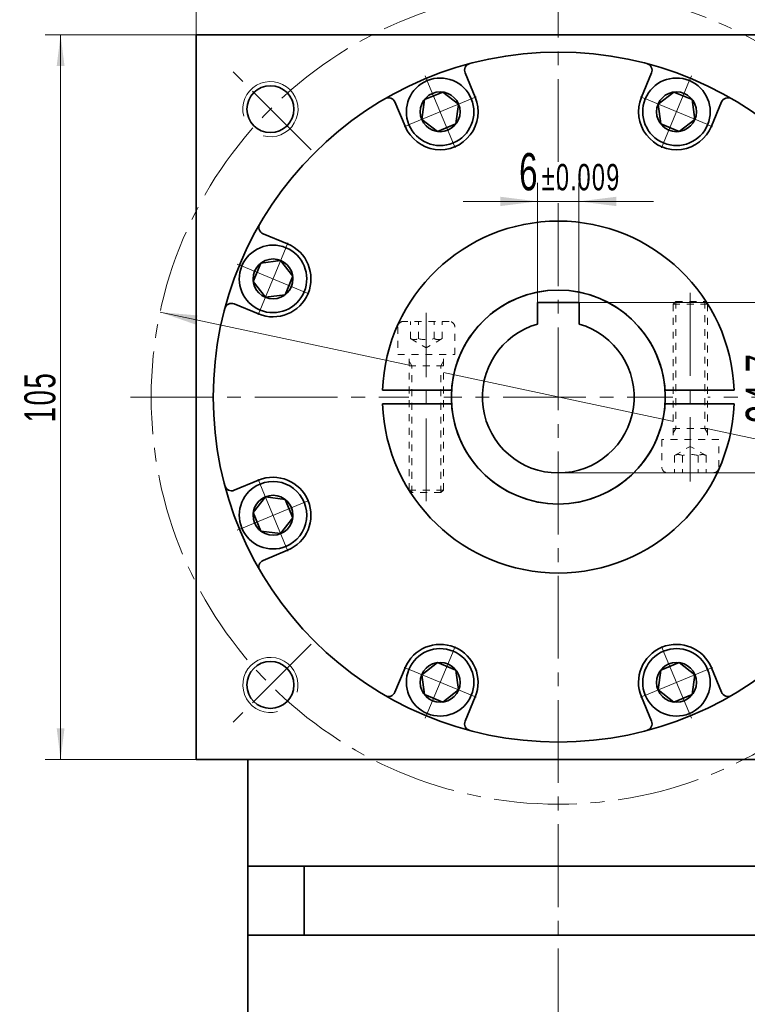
# Model space of a CAD drawing. Header units: millimetres. Extents: x 3821 to 4581, y -174 to 374.
# Tile 5 of 7: x 4209 to 4314, y 145 to 288. Entities that reach past the tile are written whole.
import ezdxf

# ---------------------------------------------------------------- set-up
doc = ezdxf.new("R2010")
doc.units = ezdxf.units.MM
doc.set_wipeout_variables(frame=1)
doc.linetypes.add('点画线', pattern=[18, 12, -2, 2, -2])
doc.linetypes.add('虚线', pattern=[2, 1, -1])
doc.layers.get('0').update_dxf_attribs({"lineweight": 35})
for name, color, linetype, lineweight in [('EB0', 7, 'Continuous', 35), ('中心线层', 1, '点画线', 18), ('尺寸线层', 3, 'Continuous', 18), ('粗实线层', 7, 'Continuous', 35), ('虚线层', 6, '虚线', 18)]:
    doc.layers.add(name, color=color, linetype=linetype, lineweight=lineweight)
doc.styles.add('标准', font='txt', dxfattribs={"width": 0.667})
doc.dimstyles.new('a4-1-1', dxfattribs={"dimtxt": 3, "dimasz": 3, "dimexe": 1.5, "dimexo": 0, "dimgap": 0.5, "dimtad": 1, "dimdec": 3, "dimdsep": 46, "dimtxsty": '标准', "dimblk": '_CAXARROW', "dimcen": 0, "dimdle": 6, "dimazin": 2, "dimtfac": 0.707107, "dimtdec": 3, "dimtix": 1, "dimtmove": 2, "dimatfit": 3, "dimfxl": 0, "dimfrac": 2, "dimtolj": 1, "dimarcsym": 0})
doc.dimstyles.new('a4-1-1.5', dxfattribs={"dimtxt": 4.5, "dimasz": 4.5, "dimexe": 2.25, "dimexo": 0, "dimgap": 0.75, "dimtad": 1, "dimdec": 3, "dimdsep": 46, "dimtxsty": '标准', "dimblk": '_CAXARROW', "dimcen": 0, "dimdle": 9, "dimazin": 2, "dimtfac": 0.707107, "dimtdec": 3, "dimtix": 1, "dimtmove": 2, "dimatfit": 3, "dimfxl": 0, "dimfrac": 2, "dimtolj": 1, "dimarcsym": 0})

# ---------------------------------------------------------------- blocks, each defined once
blk = doc.blocks.new('*X25')
at = {"layer": '尺寸线层', "linetype": 'Continuous'}
for points in [[(4234.45, 303.31), (4239.85, 303.98), (4239.85, 302.63)], [(4339.45, 303.31), (4334.05, 303.98), (4334.05, 302.63)]]:
    blk.add_hatch(color=0, dxfattribs=at).paths.add_polyline_path(points, flags=0)
at = {"layer": '尺寸线层', "color": 0, "linetype": 'Continuous'}
for p, q in [((4234.45, 285.41), (4234.45, 306.01)), ((4339.45, 285.41), (4339.45, 306.01)), ((4234.45, 303.31), (4339.45, 303.31))]:
    blk.add_line(p, q, dxfattribs=at)
at = {"layer": '尺寸线层', "color": 0, "insert": (4286.95, 306.88), "char_height": 5.4, "width": 14.0022, "attachment_point": 5, "line_spacing_factor": 1.15057, "style": '标准'}
blk.add_mtext('\\T1.1;105', dxfattribs=at)
blk = doc.blocks.new('_CAXARROW')
blk.add_hatch(color=0).paths.add_polyline_path([(0, 0), (-1, 0.125), (-1, -0.125)], flags=0)
blk = doc.blocks.new('*X26')
at = {"layer": '尺寸线层', "linetype": 'Continuous'}
for points in [[(4214.82, 285.41), (4215.39, 280.91), (4214.26, 280.91)], [(4214.82, 180.41), (4215.39, 184.91), (4214.26, 184.91)]]:
    blk.add_hatch(color=0, dxfattribs=at).paths.add_polyline_path(points, flags=0)
at = {"layer": '尺寸线层', "color": 0, "linetype": 'Continuous'}
for p, q in [((4234.45, 285.41), (4212.57, 285.41)), ((4214.82, 285.41), (4214.82, 180.41)), ((4234.45, 180.41), (4212.57, 180.41))]:
    blk.add_line(p, q, dxfattribs=at)
at = {"layer": '尺寸线层', "color": 0, "insert": (4211.85, 232.91), "char_height": 4.5, "width": 11.6685, "attachment_point": 5, "rotation": 90, "line_spacing_factor": 1.15057, "style": '标准'}
blk.add_mtext('\\T1.1;105', dxfattribs=at)
blk = doc.blocks.new('*X27')
at = {"layer": '中心线层', "linetype": '点画线', "lineweight": 18}
for p, q in [((0, -5.64), (0, 5.64)), ((-5.64, 0), (5.64, 0))]:
    blk.add_line(p, q, dxfattribs=at)
at = {"layer": '粗实线层'}
for p, q in [((-2.89, 0), (-1.44, 2.5)), ((-1.44, 2.5), (1.44, 2.5)), ((2.89, 0), (1.44, 2.5)), ((2.89, 0), (1.44, 2.5)), ((-2.89, 0), (-1.44, -2.5)), ((2.89, 0), (1.44, -2.5)), ((-1.44, -2.5), (1.44, -2.5))]:
    blk.add_line(p, q, dxfattribs=at)
blk.add_circle((0, 0), 2.89, dxfattribs=at)
for start, end in [(0, 180), (180, 360)]:
    blk.add_arc((0, 0), 4.89, start, end, dxfattribs=at)
blk = doc.blocks.new('*X32')
at = {"layer": '尺寸线层', "linetype": 'Continuous'}
for points in [[(4229.25, 245.21), (4234.39, 243.42), (4234.67, 244.74)], [(4344.65, 220.61), (4339.23, 221.08), (4339.51, 222.4)]]:
    blk.add_hatch(color=0, dxfattribs=at).paths.add_polyline_path(points, flags=0)
at = {"layer": '尺寸线层', "color": 0, "linetype": 'Continuous'}
blk.add_line((4363.01, 216.7), (4229.25, 245.21), dxfattribs=at)
at = {"layer": '尺寸线层', "color": 0, "insert": (4358.13, 221.64), "char_height": 5.4, "width": 23.2228, "attachment_point": 5, "rotation": 347.9695, "line_spacing_factor": 1.15057, "style": '标准'}
blk.add_mtext('\\T1.1;%%C118', dxfattribs=at)
blk = doc.blocks.new('*X34')
at = {"layer": '中心线层'}
blk.add_line((21.25, 0), (-6.07, 0), dxfattribs=at)
at = {"layer": '虚线层'}
for p, q in [((-4.82, 3.31), (-4.82, -3.31)), ((0, 4.14), (-3.99, 4.14)), ((0, -4.14), (0, 4.14)), ((-2.32, 2.31), (-4.82, 2.31)), ((-2.32, 2.31), (-0.99, 0)), ((19.62, 2.5), (0, 2.5)), ((1.6, 2.12), (0.95, 2.5)), ((1.6, -2.5), (1.6, 2.5)), ((20, 2.12), (1.6, 2.12)), ((19.62, 2.5), (19.62, -2.5)), ((20, 2.12), (19.62, 2.5)), ((20, 2.12), (20, -2.12)), ((-2.32, 1.15), (-4.82, 1.15)), ((-2.32, -2.31), (-0.99, 0)), ((-2.32, -1.15), (-4.82, -1.15)), ((-2.32, -2.31), (-4.82, -2.31)), ((19.62, -2.5), (0, -2.5)), ((1.6, -2.12), (0.95, -2.5)), ((20, -2.12), (1.6, -2.12)), ((20, -2.12), (19.62, -2.5)), ((-3.99, -4.14), (0, -4.14))]:
    blk.add_line(p, q, dxfattribs=at)
for centre, radius, start, end in [((-3.99, 3.31), 0.828, 90, 180), ((-3.47, 1.73), 1.29, 333.4349, 26.5651), ((-6.71, 0), 4.54, 345.2529, 14.7471), ((-3.47, -1.73), 1.29, 333.4349, 26.5651), ((-3.99, -3.31), 0.828, 180, 270)]:
    blk.add_arc(centre, radius, start, end, dxfattribs=at)
blk = doc.blocks.new('45ghkkl_2')
for points in [[(19.13, 13.85), (18.47, 13.85), (18.47, 13.85), (17, 13.85), (17, 13.85), (16.63, 13.47), (16.63, 13.47), (16.63, -4.55), (16.63, -4.55), (16.63, -5.2), (16.63, -5.2), (16.63, -6.15), (16.63, -6.15), (14.99, -6.15), (14.99, -6.15), (14.99, -10.15), (14.99, -10.15), (14.99, -10.19), (14.99, -10.23), (15, -10.28), (15, -10.32), (15.01, -10.36), (15.03, -10.4), (15.04, -10.44), (15.06, -10.48), (15.08, -10.52), (15.1, -10.56), (15.12, -10.6), (15.14, -10.63), (15.17, -10.67), (15.2, -10.7), (15.23, -10.73), (15.26, -10.76), (15.29, -10.79), (15.33, -10.82), (15.36, -10.84), (15.4, -10.86), (15.44, -10.88), (15.48, -10.9), (15.52, -10.92), (15.56, -10.93), (15.6, -10.95), (15.64, -10.96), (15.68, -10.96), (15.73, -10.97), (15.77, -10.97), (15.81, -10.97), (15.81, -10.97), (16.82, -10.97), (16.82, -10.97), (17.97, -10.97), (17.97, -10.97), (18.47, -10.97), (18.47, -10.97), (19.13, -10.97), (19.13, -10.97), (20.28, -10.97), (20.28, -10.97), (21.44, -10.97), (21.44, -10.97), (22.44, -10.97), (22.44, -10.97), (22.48, -10.97), (22.52, -10.97), (22.57, -10.96), (22.61, -10.96), (22.65, -10.95), (22.69, -10.93), (22.74, -10.92), (22.78, -10.9), (22.81, -10.88), (22.85, -10.86), (22.89, -10.84), (22.93, -10.82), (22.96, -10.79), (22.99, -10.76), (23.02, -10.73), (23.05, -10.7), (23.08, -10.67), (23.11, -10.63), (23.13, -10.6), (23.16, -10.56), (23.18, -10.52), (23.19, -10.48), (23.21, -10.44), (23.23, -10.4), (23.24, -10.36), (23.25, -10.32), (23.26, -10.28), (23.26, -10.23), (23.27, -10.19), (23.27, -10.15), (23.27, -10.15), (23.27, -6.15), (23.27, -6.15), (21.63, -6.15), (21.63, -6.15), (21.63, -5.2), (21.63, -5.2), (21.63, -4.55), (21.63, -4.55), (21.63, 13.47), (21.63, 13.47), (21.25, 13.85), (21.25, 13.85)], [(-19.13, -13.85), (-18.47, -13.85), (-18.47, -13.85), (-17, -13.85), (-17, -13.85), (-16.63, -13.47), (-16.63, -13.47), (-16.63, 4.55), (-16.63, 4.55), (-16.63, 5.2), (-16.63, 5.2), (-16.63, 6.15), (-16.63, 6.15), (-14.99, 6.15), (-14.99, 6.15), (-14.99, 10.15), (-14.99, 10.15), (-14.99, 10.19), (-14.99, 10.23), (-15, 10.28), (-15, 10.32), (-15.01, 10.36), (-15.03, 10.4), (-15.04, 10.44), (-15.06, 10.48), (-15.08, 10.52), (-15.1, 10.56), (-15.12, 10.6), (-15.14, 10.63), (-15.17, 10.67), (-15.2, 10.7), (-15.23, 10.73), (-15.26, 10.76), (-15.29, 10.79), (-15.33, 10.82), (-15.36, 10.84), (-15.4, 10.86), (-15.44, 10.88), (-15.48, 10.9), (-15.52, 10.92), (-15.56, 10.93), (-15.6, 10.95), (-15.64, 10.96), (-15.68, 10.96), (-15.73, 10.97), (-15.77, 10.97), (-15.81, 10.97), (-15.81, 10.97), (-16.82, 10.97), (-16.82, 10.97), (-17.97, 10.97), (-17.97, 10.97), (-18.47, 10.97), (-18.47, 10.97), (-19.13, 10.97), (-19.13, 10.97), (-20.28, 10.97), (-20.28, 10.97), (-21.44, 10.97), (-21.44, 10.97), (-22.44, 10.97), (-22.44, 10.97), (-22.48, 10.97), (-22.52, 10.97), (-22.57, 10.96), (-22.61, 10.96), (-22.65, 10.95), (-22.69, 10.93), (-22.74, 10.92), (-22.78, 10.9), (-22.81, 10.88), (-22.85, 10.86), (-22.89, 10.84), (-22.93, 10.82), (-22.96, 10.79), (-22.99, 10.76), (-23.02, 10.73), (-23.05, 10.7), (-23.08, 10.67), (-23.11, 10.63), (-23.13, 10.6), (-23.16, 10.56), (-23.18, 10.52), (-23.19, 10.48), (-23.21, 10.44), (-23.23, 10.4), (-23.24, 10.36), (-23.25, 10.32), (-23.26, 10.28), (-23.26, 10.23), (-23.27, 10.19), (-23.27, 10.15), (-23.27, 10.15), (-23.27, 6.15), (-23.27, 6.15), (-21.63, 6.15), (-21.63, 6.15), (-21.63, 5.2), (-21.63, 5.2), (-21.63, 4.55), (-21.63, 4.55), (-21.63, -13.47), (-21.63, -13.47), (-21.25, -13.85), (-21.25, -13.85)]]:
    blk.add_wipeout(points).dxf.layer = '粗实线层'
at = {"layer": '粗实线层'}
for p, q in [((-25.48, 1), (-15.47, 1)), ((15.47, 1), (25.48, 1)), ((-25.48, -1), (-15.47, -1)), ((15.47, -1), (25.48, -1))]:
    blk.add_line(p, q, dxfattribs=at)
for radius, start, end in [(25.5, 2.2475, 177.7525), (15.5, 3.6991, 176.3009), (25.5, 182.2475, 357.7525), (15.5, 183.6991, 356.3009)]:
    blk.add_arc((0, 0), radius, start, end, dxfattribs=at)
for p, rotation in [((19.13, -6.15), 90), ((-19.13, 6.15), 270)]:
    blk.add_blockref('*X34', p, dxfattribs=dict(at, rotation=rotation))
blk = doc.blocks.new('*X35')
at = {"layer": '尺寸线层', "linetype": 'Continuous'}
for points in [[(4320.39, 246.61), (4321.06, 241.21), (4319.71, 241.21)], [(4320.39, 221.91), (4321.06, 227.31), (4319.71, 227.31)]]:
    blk.add_hatch(color=0, dxfattribs=at).paths.add_polyline_path(points, flags=0)
at = {"layer": '尺寸线层', "color": 0, "linetype": 'Continuous'}
for p, q in [((4289.95, 246.61), (4323.09, 246.61)), ((4320.39, 246.61), (4320.39, 221.91)), ((4286.95, 221.91), (4323.09, 221.91))]:
    blk.add_line(p, q, dxfattribs=at)
at = {"layer": '尺寸线层', "color": 0, "insert": (4316.82, 234.26), "char_height": 5.4, "width": 19.7573, "attachment_point": 5, "rotation": 90, "line_spacing_factor": 1.15057, "style": '标准'}
blk.add_mtext('\\T1.1;24.7', dxfattribs=at)
blk = doc.blocks.new('*X37')
at = {"layer": '尺寸线层', "color": 0, "char_height": 5.4, "attachment_point": 1, "line_spacing_factor": 1.15057, "style": '标准'}
for s, insert, width in [('\\T1.1;6', (4281.27, 268.27), 63.0097), ('\\T1.1;{\\H0.707107x;%%P0.009}', (4284.55, 266.69), 52.8645)]:
    blk.add_mtext(s, dxfattribs=dict(at, insert=insert, width=width))
blk = doc.blocks.new('*X36')
at = {"layer": '尺寸线层', "linetype": 'Continuous'}
for points in [[(4283.95, 261.26), (4278.55, 260.59), (4278.55, 261.94)], [(4289.95, 261.26), (4295.35, 260.59), (4295.35, 261.94)]]:
    blk.add_hatch(color=0, dxfattribs=at).paths.add_polyline_path(points, flags=0)
at = {"layer": '尺寸线层', "color": 0, "linetype": 'Continuous'}
for p, q in [((4283.95, 246.61), (4283.95, 263.96)), ((4289.95, 246.61), (4289.95, 263.96)), ((4300.75, 261.26), (4273.15, 261.26))]:
    blk.add_line(p, q, dxfattribs=at)
at = {"layer": '尺寸线层', "color": 0}
blk.add_blockref('*X37', (0, 0), dxfattribs=at)

msp = doc.modelspace()

# ---------------------------------------------------------------- linework, layer by layer
at = {"color": 7, "linetype": 'Continuous', "lineweight": 0}
for centre, start, end in [((4245.2315, 274.6294), 255, 195), ((4245.2315, 274.6294), 255, 195), ((4245.2315, 191.1908), 345, 285), ((4245.2315, 191.1908), 345, 285)]:
    msp.add_arc(centre, 4, start, end, dxfattribs=at)
at = {"layer": 'EB0'}
for p, q in [((4241.9508, 164.9101), (4241.9508, 120.4101)), ((4331.9508, 164.9101), (4241.9508, 164.9101)), ((4331.9508, 154.9101), (4241.9508, 154.9101))]:
    msp.add_line(p, q, dxfattribs=at)
at = {"layer": '中心线层'}
for p, q in [((4286.9508, 33.0031), (4286.9508, 293.6722)), ((4251.128, 268.7329), (4239.2323, 280.6286)), ((4224.9508, 232.9101), (4348.9508, 232.9101)), ((4251.128, 197.0873), (4239.2323, 185.1916))]:
    msp.add_line(p, q, dxfattribs=at)
at = {"layer": '粗实线层'}
for p, q in [((4234.4508, 285.4101), (4234.4508, 180.4101)), ((4234.4508, 285.4101), (4339.4508, 285.4101)), ((4298.9945, 276.3585), (4300.4552, 279.8849)), ((4264.7444, 272.149), (4263.2837, 275.6754)), ((4243.5024, 244.9539), (4239.976, 246.4145)), ((4247.7119, 210.7037), (4244.1855, 209.243)), ((4309.1572, 193.6713), (4310.6179, 190.1448)), ((4274.907, 189.4617), (4273.4463, 185.9353)), ((4339.4508, 180.4101), (4234.4508, 180.4101)), ((4241.9508, 164.9101), (4241.9508, 180.4101)), ((4250.1384, 164.9101), (4250.1384, 154.9101))]:
    msp.add_line(p, q, dxfattribs=at)
for centre, radius in [((4286.9508, 232.9101), 50), ((4245.2315, 274.6294), 3.4), ((4245.2315, 191.1908), 3.4)]:
    msp.add_circle(centre, radius, dxfattribs=at)
for centre, radius, start, end in [((4274.3702, 280.2676), 1, 104.877013, 202.500025), ((4299.5313, 280.2676), 1, 337.499975, 75.122987), ((4262.3598, 275.2927), 1, 22.499975, 120.122987), ((4269.8257, 274.2537), 5.5, 202.5, 22.5), ((4304.0759, 274.2537), 5.5, 157.5, 337.5), ((4311.5418, 275.2927), 1, 59.877013, 157.500025), ((4244.5682, 257.5011), 1, 149.877013, 247.500025), ((4245.6072, 250.0352), 5.5, 247.5, 67.5), ((4239.5933, 245.4907), 1, 67.499975, 165.122987), ((4245.6072, 215.785), 5.5, 292.5, 112.5), ((4239.5933, 220.3296), 1, 194.877013, 292.500025), ((4244.5682, 208.3191), 1, 112.499975, 210.122987), ((4269.8257, 191.5665), 5.5, 337.5, 157.5), ((4304.0759, 191.5665), 5.5, 22.5, 202.5), ((4262.3598, 190.5275), 1, 239.877013, 337.500025), ((4311.5418, 190.5275), 1, 202.499975, 300.122987), ((4274.3702, 185.5526), 1, 157.499975, 255.122987), ((4299.5313, 185.5526), 1, 284.877013, 22.500025)]:
    msp.add_arc(centre, radius, start, end, dxfattribs=at)

# ---------------------------------------------------------------- dimensions: what is measured, and where the dimension line sits
at = {"layer": '尺寸线层'}
for base, p2, angle, dimstyle, picture, middle in [((4339.4508, 303.3056), (4339.4508, 285.4101), 0, 'a4-1-1', '*X25', (4286.9508, 306.8764)), ((4214.8227, 180.4101), (4234.4508, 180.4101), 270, 'a4-1-1.5', '*X26', (4211.847, 232.9101))]:
    dim = msp.add_linear_dim(base=base, p1=(4234.4508, 285.4101), p2=p2, angle=angle, dimstyle=dimstyle, override={"dimsah": 1, "dimtfill": 1, "dimtzin": 8}, dxfattribs=at)
    dim.commit()
    dim.dimension.update_dxf_attribs({"geometry": picture, "text_midpoint": middle})

# ---------------------------------------------------------------- next in the draw order: wipeouts: each hides what was drawn before it
for points in [[(4274.3435, 276.125), (4274.3329, 276.1504), (4274.3222, 276.1757), (4274.3113, 276.2009), (4274.3003, 276.2261), (4274.2891, 276.2512), (4274.2778, 276.2763), (4274.2664, 276.3012), (4274.2548, 276.3262), (4274.2431, 276.351), (4274.2312, 276.3758), (4274.2192, 276.4005), (4274.2071, 276.4252), (4274.1948, 276.4498), (4274.1824, 276.4743), (4274.1699, 276.4987), (4274.1572, 276.5231), (4274.1444, 276.5474), (4274.1314, 276.5716), (4274.1183, 276.5958), (4274.1051, 276.6199), (4274.0918, 276.6439), (4274.0783, 276.6678), (4274.0646, 276.6917), (4274.0509, 276.7154), (4274.037, 276.7391), (4274.0229, 276.7628), (4274.0088, 276.7863), (4273.9945, 276.8098), (4273.98, 276.8332), (4273.9655, 276.8565), (4273.9655, 276.8565), (4273.8393, 277.0471), (4273.7044, 277.2315), (4273.5611, 277.4095), (4273.4095, 277.5806), (4273.2502, 277.7444), (4273.0833, 277.9006), (4272.9094, 278.0488), (4272.7287, 278.1888), (4272.5417, 278.3201), (4272.3487, 278.4426), (4272.1502, 278.5559), (4271.9467, 278.6598), (4271.7385, 278.7541), (4271.5261, 278.8385), (4271.31, 278.913), (4271.0907, 278.9773), (4270.8686, 279.0312), (4270.6443, 279.0747), (4270.4181, 279.1077), (4270.1907, 279.1301), (4269.9624, 279.1418), (4269.7339, 279.1429), (4269.5056, 279.1332), (4269.2779, 279.1129), (4269.0515, 279.082), (4268.8267, 279.0406), (4268.6042, 278.9887), (4268.3843, 278.9264), (4268.1675, 278.854), (4267.9544, 278.7715), (4267.9544, 278.7715), (4267.7453, 278.6791), (4267.5408, 278.5771), (4267.3413, 278.4656), (4267.1472, 278.3449), (4266.959, 278.2153), (4266.777, 278.077), (4266.6017, 277.9304), (4266.4335, 277.7758), (4266.2726, 277.6134), (4266.1195, 277.4437), (4265.9745, 277.2671), (4265.8379, 277.0838), (4265.71, 276.8944), (4265.5911, 276.6992), (4265.4815, 276.4987), (4265.3813, 276.2933), (4265.2909, 276.0834), (4265.2104, 275.8695), (4265.1399, 275.6521), (4265.0797, 275.4317), (4265.0298, 275.2086), (4264.9905, 274.9835), (4264.9616, 274.7568), (4264.9434, 274.529), (4264.9359, 274.3005), (4264.9391, 274.072), (4264.9529, 273.8439), (4264.9774, 273.6167), (4265.0124, 273.3908), (4265.058, 273.1669), (4265.058, 273.1669), (4265.0642, 273.1401), (4265.0705, 273.1134), (4265.077, 273.0867), (4265.0836, 273.06), (4265.0904, 273.0334), (4265.0973, 273.0068), (4265.1044, 272.9802), (4265.1117, 272.9537), (4265.119, 272.9273), (4265.1266, 272.9008), (4265.1342, 272.8745), (4265.1421, 272.8481), (4265.15, 272.8218), (4265.1582, 272.7956), (4265.1664, 272.7694), (4265.1748, 272.7432), (4265.1834, 272.7171), (4265.1921, 272.691), (4265.201, 272.665), (4265.21, 272.6391), (4265.2191, 272.6132), (4265.2284, 272.5873), (4265.2378, 272.5615), (4265.2474, 272.5357), (4265.2571, 272.51), (4265.267, 272.4844), (4265.277, 272.4588), (4265.2872, 272.4333), (4265.2975, 272.4078), (4265.3079, 272.3824), (4265.3079, 272.3824), (4265.4121, 272.1485), (4265.5283, 271.9204), (4265.6563, 271.6987), (4265.7957, 271.484), (4265.9462, 271.2769), (4266.1073, 271.0779), (4266.2786, 270.8877), (4266.4596, 270.7066), (4266.6499, 270.5353), (4266.8489, 270.3742), (4267.056, 270.2237), (4267.2707, 270.0843), (4267.4924, 269.9563), (4267.7205, 269.8401), (4267.9544, 269.7359), (4268.1934, 269.6442), (4268.4369, 269.5651), (4268.6841, 269.4988), (4268.9346, 269.4456), (4269.1874, 269.4056), (4269.442, 269.3788), (4269.6977, 269.3654), (4269.9537, 269.3654), (4270.2094, 269.3788), (4270.464, 269.4056), (4270.7168, 269.4456), (4270.9672, 269.4988), (4271.2145, 269.5651), (4271.458, 269.6442), (4271.697, 269.7359), (4271.697, 269.7359), (4271.9309, 269.8401), (4272.159, 269.9563), (4272.3807, 270.0843), (4272.5954, 270.2237), (4272.8025, 270.3742), (4273.0015, 270.5353), (4273.1917, 270.7066), (4273.3728, 270.8877), (4273.5441, 271.0779), (4273.7052, 271.2769), (4273.8557, 271.484), (4273.9951, 271.6987), (4274.1231, 271.9204), (4274.2393, 272.1485), (4274.3435, 272.3824), (4274.4352, 272.6214), (4274.5143, 272.8649), (4274.5806, 273.1122), (4274.6338, 273.3626), (4274.6739, 273.6154), (4274.7006, 273.8701), (4274.714, 274.1257), (4274.714, 274.3817), (4274.7006, 274.6374), (4274.6739, 274.892), (4274.6338, 275.1449), (4274.5806, 275.3953), (4274.5143, 275.6426), (4274.4352, 275.886)], [(4308.5936, 272.3824), (4308.6041, 272.4078), (4308.6144, 272.4333), (4308.6245, 272.4588), (4308.6345, 272.4844), (4308.6444, 272.51), (4308.6541, 272.5357), (4308.6637, 272.5615), (4308.6732, 272.5873), (4308.6825, 272.6132), (4308.6916, 272.6391), (4308.7006, 272.665), (4308.7094, 272.691), (4308.7182, 272.7171), (4308.7267, 272.7432), (4308.7351, 272.7694), (4308.7434, 272.7956), (4308.7515, 272.8218), (4308.7595, 272.8481), (4308.7673, 272.8745), (4308.775, 272.9008), (4308.7825, 272.9273), (4308.7899, 272.9537), (4308.7971, 272.9802), (4308.8042, 273.0068), (4308.8111, 273.0334), (4308.8179, 273.06), (4308.8246, 273.0867), (4308.831, 273.1134), (4308.8374, 273.1401), (4308.8436, 273.1669), (4308.8436, 273.1669), (4308.8891, 273.3908), (4308.9242, 273.6167), (4308.9487, 273.8439), (4308.9625, 274.072), (4308.9656, 274.3005), (4308.9581, 274.529), (4308.9399, 274.7568), (4308.9111, 274.9835), (4308.8717, 275.2086), (4308.8219, 275.4317), (4308.7616, 275.6521), (4308.6912, 275.8695), (4308.6107, 276.0834), (4308.5202, 276.2933), (4308.4201, 276.4987), (4308.3104, 276.6992), (4308.1915, 276.8944), (4308.0637, 277.0838), (4307.9271, 277.2671), (4307.7821, 277.4437), (4307.629, 277.6134), (4307.4681, 277.7758), (4307.2998, 277.9304), (4307.1245, 278.077), (4306.9426, 278.2153), (4306.7543, 278.3449), (4306.5602, 278.4656), (4306.3607, 278.5771), (4306.1562, 278.6791), (4305.9472, 278.7715), (4305.9472, 278.7715), (4305.7341, 278.854), (4305.5173, 278.9264), (4305.2974, 278.9887), (4305.0748, 279.0406), (4304.8501, 279.082), (4304.6236, 279.1129), (4304.396, 279.1332), (4304.1676, 279.1429), (4303.9391, 279.1418), (4303.7109, 279.1301), (4303.4834, 279.1077), (4303.2573, 279.0747), (4303.0329, 279.0312), (4302.8108, 278.9773), (4302.5915, 278.913), (4302.3754, 278.8385), (4302.1631, 278.7541), (4301.9549, 278.6598), (4301.7513, 278.5559), (4301.5529, 278.4426), (4301.3599, 278.3201), (4301.1729, 278.1888), (4300.9922, 278.0488), (4300.8182, 277.9006), (4300.6514, 277.7444), (4300.492, 277.5806), (4300.3405, 277.4095), (4300.1971, 277.2315), (4300.0622, 277.0471), (4299.9361, 276.8565), (4299.9361, 276.8565), (4299.9215, 276.8332), (4299.9071, 276.8098), (4299.8928, 276.7863), (4299.8786, 276.7628), (4299.8646, 276.7391), (4299.8507, 276.7154), (4299.8369, 276.6917), (4299.8233, 276.6678), (4299.8098, 276.6439), (4299.7964, 276.6199), (4299.7832, 276.5958), (4299.7701, 276.5716), (4299.7572, 276.5474), (4299.7443, 276.5231), (4299.7317, 276.4987), (4299.7191, 276.4743), (4299.7067, 276.4498), (4299.6944, 276.4252), (4299.6823, 276.4005), (4299.6703, 276.3758), (4299.6585, 276.351), (4299.6467, 276.3262), (4299.6352, 276.3012), (4299.6237, 276.2763), (4299.6124, 276.2512), (4299.6013, 276.2261), (4299.5903, 276.2009), (4299.5794, 276.1757), (4299.5687, 276.1504), (4299.5581, 276.125), (4299.5581, 276.125), (4299.4663, 275.886), (4299.3872, 275.6426), (4299.321, 275.3953), (4299.2677, 275.1449), (4299.2277, 274.892), (4299.2009, 274.6374), (4299.1875, 274.3817), (4299.1875, 274.1257), (4299.2009, 273.8701), (4299.2277, 273.6154), (4299.2677, 273.3626), (4299.321, 273.1122), (4299.3872, 272.8649), (4299.4663, 272.6214), (4299.5581, 272.3824), (4299.6622, 272.1485), (4299.7784, 271.9204), (4299.9065, 271.6987), (4300.0459, 271.484), (4300.1964, 271.2769), (4300.3575, 271.0779), (4300.5288, 270.8877), (4300.7098, 270.7066), (4300.9001, 270.5353), (4301.099, 270.3742), (4301.3061, 270.2237), (4301.5208, 270.0843), (4301.7426, 269.9563), (4301.9707, 269.8401), (4302.2045, 269.7359), (4302.2045, 269.7359), (4302.4435, 269.6442), (4302.687, 269.5651), (4302.9343, 269.4988), (4303.1847, 269.4456), (4303.4376, 269.4056), (4303.6922, 269.3788), (4303.9479, 269.3654), (4304.2039, 269.3654), (4304.4595, 269.3788), (4304.7141, 269.4056), (4304.967, 269.4456), (4305.2174, 269.4988), (4305.4647, 269.5651), (4305.7082, 269.6442), (4305.9472, 269.7359), (4306.1811, 269.8401), (4306.4092, 269.9563), (4306.6309, 270.0843), (4306.8456, 270.2237), (4307.0527, 270.3742), (4307.2517, 270.5353), (4307.4419, 270.7066), (4307.6229, 270.8877), (4307.7942, 271.0779), (4307.9554, 271.2769), (4308.1058, 271.484), (4308.2453, 271.6987), (4308.3733, 271.9204), (4308.4895, 272.1485)], [(4247.4785, 254.553), (4247.4531, 254.5634), (4247.4276, 254.5737), (4247.4021, 254.5839), (4247.3765, 254.5939), (4247.3508, 254.6037), (4247.3251, 254.6135), (4247.2994, 254.6231), (4247.2736, 254.6325), (4247.2477, 254.6418), (4247.2218, 254.6509), (4247.1959, 254.6599), (4247.1698, 254.6688), (4247.1438, 254.6775), (4247.1177, 254.686), (4247.0915, 254.6945), (4247.0653, 254.7027), (4247.0391, 254.7108), (4247.0128, 254.7188), (4246.9864, 254.7266), (4246.9601, 254.7343), (4246.9336, 254.7418), (4246.9072, 254.7492), (4246.8807, 254.7565), (4246.8541, 254.7635), (4246.8275, 254.7705), (4246.8009, 254.7773), (4246.7742, 254.7839), (4246.7475, 254.7904), (4246.7208, 254.7967), (4246.694, 254.8029), (4246.694, 254.8029), (4246.4701, 254.8485), (4246.2442, 254.8835), (4246.017, 254.908), (4245.7889, 254.9218), (4245.5604, 254.925), (4245.3319, 254.9174), (4245.1041, 254.8992), (4244.8774, 254.8704), (4244.6523, 254.8311), (4244.4292, 254.7812), (4244.2088, 254.721), (4243.9914, 254.6505), (4243.7775, 254.57), (4243.5676, 254.4795), (4243.3622, 254.3794), (4243.1616, 254.2698), (4242.9665, 254.1509), (4242.777, 254.023), (4242.5938, 253.8864), (4242.4172, 253.7414), (4242.2475, 253.5883), (4242.0851, 253.4274), (4241.9305, 253.2592), (4241.7838, 253.0839), (4241.6456, 252.9019), (4241.516, 252.7137), (4241.3953, 252.5196), (4241.2838, 252.3201), (4241.1818, 252.1156), (4241.0894, 251.9065), (4241.0894, 251.9065), (4241.0069, 251.6934), (4240.9344, 251.4766), (4240.8722, 251.2567), (4240.8203, 251.0342), (4240.7788, 250.8094), (4240.7479, 250.583), (4240.7277, 250.3553), (4240.718, 250.127), (4240.7191, 249.8984), (4240.7308, 249.6702), (4240.7532, 249.4428), (4240.7862, 249.2166), (4240.8297, 248.9922), (4240.8836, 248.7702), (4240.9479, 248.5508), (4241.0223, 248.3348), (4241.1068, 248.1224), (4241.2011, 247.9142), (4241.305, 247.7107), (4241.4183, 247.5122), (4241.5408, 247.3192), (4241.6721, 247.1322), (4241.8121, 246.9515), (4241.9603, 246.7775), (4242.1165, 246.6107), (4242.2803, 246.4513), (4242.4514, 246.2998), (4242.6294, 246.1564), (4242.8138, 246.0215), (4243.0044, 245.8954), (4243.0044, 245.8954), (4243.0277, 245.8809), (4243.0511, 245.8664), (4243.0746, 245.8521), (4243.0981, 245.838), (4243.1217, 245.8239), (4243.1454, 245.81), (4243.1692, 245.7963), (4243.1931, 245.7826), (4243.217, 245.7691), (4243.241, 245.7558), (4243.2651, 245.7425), (4243.2893, 245.7295), (4243.3135, 245.7165), (4243.3378, 245.7037), (4243.3622, 245.691), (4243.3866, 245.6784), (4243.4111, 245.666), (4243.4357, 245.6538), (4243.4604, 245.6416), (4243.4851, 245.6296), (4243.5099, 245.6178), (4243.5347, 245.6061), (4243.5596, 245.5945), (4243.5846, 245.5831), (4243.6097, 245.5718), (4243.6348, 245.5606), (4243.66, 245.5496), (4243.6852, 245.5387), (4243.7105, 245.528), (4243.7358, 245.5174), (4243.7358, 245.5174), (4243.9749, 245.4257), (4244.2183, 245.3466), (4244.4656, 245.2803), (4244.716, 245.2271), (4244.9689, 245.187), (4245.2235, 245.1603), (4245.4792, 245.1469), (4245.7352, 245.1469), (4245.9908, 245.1603), (4246.2454, 245.187), (4246.4983, 245.2271), (4246.7487, 245.2803), (4246.996, 245.3466), (4247.2395, 245.4257), (4247.4785, 245.5174), (4247.7124, 245.6216), (4247.9405, 245.7378), (4248.1622, 245.8658), (4248.3769, 246.0052), (4248.584, 246.1557), (4248.783, 246.3168), (4248.9732, 246.4881), (4249.1543, 246.6691), (4249.3256, 246.8594), (4249.4867, 247.0583), (4249.6371, 247.2655), (4249.7766, 247.4802), (4249.9046, 247.7019), (4250.0208, 247.93), (4250.1249, 248.1639), (4250.1249, 248.1639), (4250.2167, 248.4029), (4250.2958, 248.6464), (4250.3621, 248.8936), (4250.4153, 249.1441), (4250.4553, 249.3969), (4250.4821, 249.6515), (4250.4955, 249.9072), (4250.4955, 250.1632), (4250.4821, 250.4189), (4250.4553, 250.6735), (4250.4153, 250.9263), (4250.3621, 251.1767), (4250.2958, 251.424), (4250.2167, 251.6675), (4250.1249, 251.9065), (4250.0208, 252.1404), (4249.9046, 252.3685), (4249.7766, 252.5902), (4249.6371, 252.8049), (4249.4867, 253.012), (4249.3256, 253.211), (4249.1543, 253.4012), (4248.9732, 253.5823), (4248.783, 253.7536), (4248.584, 253.9147), (4248.3769, 254.0652), (4248.1622, 254.2046), (4247.9405, 254.3326), (4247.7124, 254.4488)], [(4243.7358, 220.3028), (4243.7105, 220.2922), (4243.6852, 220.2815), (4243.66, 220.2706), (4243.6348, 220.2596), (4243.6097, 220.2484), (4243.5846, 220.2372), (4243.5596, 220.2257), (4243.5347, 220.2141), (4243.5099, 220.2024), (4243.4851, 220.1906), (4243.4604, 220.1786), (4243.4357, 220.1664), (4243.4111, 220.1542), (4243.3866, 220.1418), (4243.3622, 220.1292), (4243.3378, 220.1165), (4243.3135, 220.1037), (4243.2893, 220.0908), (4243.2651, 220.0777), (4243.241, 220.0644), (4243.217, 220.0511), (4243.1931, 220.0376), (4243.1692, 220.024), (4243.1454, 220.0102), (4243.1217, 219.9963), (4243.0981, 219.9823), (4243.0746, 219.9681), (4243.0511, 219.9538), (4243.0277, 219.9394), (4243.0044, 219.9248), (4243.0044, 219.9248), (4242.8138, 219.7987), (4242.6294, 219.6638), (4242.4514, 219.5204), (4242.2803, 219.3689), (4242.1165, 219.2095), (4241.9603, 219.0427), (4241.8121, 218.8687), (4241.6721, 218.688), (4241.5408, 218.501), (4241.4183, 218.308), (4241.305, 218.1096), (4241.2011, 217.906), (4241.1068, 217.6978), (4241.0223, 217.4855), (4240.9479, 217.2694), (4240.8836, 217.0501), (4240.8297, 216.828), (4240.7862, 216.6036), (4240.7532, 216.3775), (4240.7308, 216.15), (4240.7191, 215.9218), (4240.718, 215.6932), (4240.7277, 215.4649), (4240.7479, 215.2373), (4240.7788, 215.0108), (4240.8203, 214.7861), (4240.8722, 214.5635), (4240.9344, 214.3436), (4241.0069, 214.1268), (4241.0894, 213.9137), (4241.0894, 213.9137), (4241.1818, 213.7047), (4241.2838, 213.5002), (4241.3953, 213.3007), (4241.516, 213.1066), (4241.6456, 212.9183), (4241.7838, 212.7364), (4241.9305, 212.5611), (4242.0851, 212.3928), (4242.2475, 212.2319), (4242.4172, 212.0788), (4242.5938, 211.9338), (4242.777, 211.7972), (4242.9665, 211.6694), (4243.1616, 211.5505), (4243.3622, 211.4408), (4243.5676, 211.3407), (4243.7775, 211.2502), (4243.9914, 211.1697), (4244.2088, 211.0992), (4244.4292, 211.039), (4244.6523, 210.9892), (4244.8774, 210.9498), (4245.1041, 210.921), (4245.3319, 210.9028), (4245.5604, 210.8953), (4245.7889, 210.8984), (4246.017, 210.9122), (4246.2442, 210.9367), (4246.4701, 210.9718), (4246.694, 211.0173), (4246.694, 211.0173), (4246.7208, 211.0235), (4246.7475, 211.0299), (4246.7742, 211.0363), (4246.8009, 211.043), (4246.8275, 211.0497), (4246.8541, 211.0567), (4246.8807, 211.0638), (4246.9072, 211.071), (4246.9336, 211.0784), (4246.9601, 211.0859), (4246.9864, 211.0936), (4247.0128, 211.1014), (4247.0391, 211.1094), (4247.0653, 211.1175), (4247.0915, 211.1258), (4247.1177, 211.1342), (4247.1438, 211.1427), (4247.1698, 211.1514), (4247.1959, 211.1603), (4247.2218, 211.1693), (4247.2477, 211.1784), (4247.2736, 211.1877), (4247.2994, 211.1972), (4247.3251, 211.2067), (4247.3508, 211.2165), (4247.3765, 211.2263), (4247.4021, 211.2364), (4247.4276, 211.2465), (4247.4531, 211.2568), (4247.4785, 211.2673), (4247.4785, 211.2673), (4247.7124, 211.3714), (4247.9405, 211.4876), (4248.1622, 211.6156), (4248.3769, 211.755), (4248.584, 211.9055), (4248.783, 212.0666), (4248.9732, 212.2379), (4249.1543, 212.419), (4249.3256, 212.6092), (4249.4867, 212.8082), (4249.6371, 213.0153), (4249.7766, 213.23), (4249.9046, 213.4517), (4250.0208, 213.6798), (4250.1249, 213.9137), (4250.2167, 214.1527), (4250.2958, 214.3962), (4250.3621, 214.6435), (4250.4153, 214.8939), (4250.4553, 215.1468), (4250.4821, 215.4014), (4250.4955, 215.657), (4250.4955, 215.913), (4250.4821, 216.1687), (4250.4553, 216.4233), (4250.4153, 216.6762), (4250.3621, 216.9266), (4250.2958, 217.1739), (4250.2167, 217.4173), (4250.1249, 217.6563), (4250.1249, 217.6563), (4250.0208, 217.8902), (4249.9046, 218.1183), (4249.7766, 218.34), (4249.6371, 218.5548), (4249.4867, 218.7619), (4249.3256, 218.9608), (4249.1543, 219.1511), (4248.9732, 219.3321), (4248.783, 219.5034), (4248.584, 219.6645), (4248.3769, 219.815), (4248.1622, 219.9544), (4247.9405, 220.0824), (4247.7124, 220.1987), (4247.4785, 220.3028), (4247.2395, 220.3945), (4246.996, 220.4737), (4246.7487, 220.5399), (4246.4983, 220.5931), (4246.2454, 220.6332), (4245.9908, 220.66), (4245.7352, 220.6734), (4245.4792, 220.6734), (4245.2235, 220.66), (4244.9689, 220.6332), (4244.716, 220.5931), (4244.4656, 220.5399), (4244.2183, 220.4737), (4243.9749, 220.3945)], [(4265.3079, 193.4378), (4265.2975, 193.4124), (4265.2872, 193.3869), (4265.277, 193.3614), (4265.267, 193.3358), (4265.2571, 193.3102), (4265.2474, 193.2845), (4265.2378, 193.2587), (4265.2284, 193.2329), (4265.2191, 193.2071), (4265.21, 193.1812), (4265.201, 193.1552), (4265.1921, 193.1292), (4265.1834, 193.1031), (4265.1748, 193.077), (4265.1664, 193.0509), (4265.1582, 193.0247), (4265.15, 192.9984), (4265.1421, 192.9721), (4265.1342, 192.9458), (4265.1266, 192.9194), (4265.119, 192.893), (4265.1117, 192.8665), (4265.1044, 192.84), (4265.0973, 192.8134), (4265.0904, 192.7868), (4265.0836, 192.7602), (4265.077, 192.7336), (4265.0705, 192.7069), (4265.0642, 192.6801), (4265.058, 192.6533), (4265.058, 192.6533), (4265.0124, 192.4294), (4264.9774, 192.2036), (4264.9529, 191.9763), (4264.9391, 191.7482), (4264.9359, 191.5197), (4264.9434, 191.2913), (4264.9616, 191.0634), (4264.9905, 190.8367), (4265.0298, 190.6116), (4265.0797, 190.3886), (4265.1399, 190.1681), (4265.2104, 189.9507), (4265.2909, 189.7368), (4265.3813, 189.5269), (4265.4815, 189.3215), (4265.5911, 189.121), (4265.71, 188.9258), (4265.8379, 188.7364), (4265.9745, 188.5531), (4266.1195, 188.3765), (4266.2726, 188.2068), (4266.4335, 188.0445), (4266.6017, 187.8898), (4266.777, 187.7432), (4266.959, 187.6049), (4267.1472, 187.4753), (4267.3413, 187.3546), (4267.5408, 187.2431), (4267.7453, 187.1411), (4267.9544, 187.0487), (4267.9544, 187.0487), (4268.1675, 186.9662), (4268.3843, 186.8938), (4268.6042, 186.8315), (4268.8267, 186.7796), (4269.0515, 186.7382), (4269.2779, 186.7073), (4269.5056, 186.687), (4269.7339, 186.6774), (4269.9624, 186.6784), (4270.1907, 186.6901), (4270.4181, 186.7125), (4270.6443, 186.7455), (4270.8686, 186.789), (4271.0907, 186.843), (4271.31, 186.9072), (4271.5261, 186.9817), (4271.7385, 187.0661), (4271.9467, 187.1604), (4272.1502, 187.2643), (4272.3487, 187.3776), (4272.5417, 187.5001), (4272.7287, 187.6314), (4272.9094, 187.7714), (4273.0833, 187.9196), (4273.2502, 188.0758), (4273.4095, 188.2396), (4273.5611, 188.4107), (4273.7044, 188.5887), (4273.8393, 188.7732), (4273.9655, 188.9638), (4273.9655, 188.9638), (4273.98, 188.9871), (4273.9945, 189.0104), (4274.0088, 189.0339), (4274.0229, 189.0574), (4274.037, 189.0811), (4274.0509, 189.1048), (4274.0646, 189.1286), (4274.0783, 189.1524), (4274.0918, 189.1763), (4274.1051, 189.2003), (4274.1183, 189.2244), (4274.1314, 189.2486), (4274.1444, 189.2728), (4274.1572, 189.2971), (4274.1699, 189.3215), (4274.1824, 189.3459), (4274.1948, 189.3705), (4274.2071, 189.395), (4274.2192, 189.4197), (4274.2312, 189.4444), (4274.2431, 189.4692), (4274.2548, 189.4941), (4274.2664, 189.519), (4274.2778, 189.544), (4274.2891, 189.569), (4274.3003, 189.5941), (4274.3113, 189.6193), (4274.3222, 189.6445), (4274.3329, 189.6698), (4274.3435, 189.6952), (4274.3435, 189.6952), (4274.4352, 189.9342), (4274.5143, 190.1777), (4274.5806, 190.425), (4274.6338, 190.6754), (4274.6739, 190.9282), (4274.7006, 191.1828), (4274.714, 191.4385), (4274.714, 191.6945), (4274.7006, 191.9502), (4274.6739, 192.2048), (4274.6338, 192.4576), (4274.5806, 192.708), (4274.5143, 192.9553), (4274.4352, 193.1988), (4274.3435, 193.4378), (4274.2393, 193.6717), (4274.1231, 193.8998), (4273.9951, 194.1215), (4273.8557, 194.3362), (4273.7052, 194.5433), (4273.5441, 194.7423), (4273.3728, 194.9326), (4273.1917, 195.1136), (4273.0015, 195.2849), (4272.8025, 195.446), (4272.5954, 195.5965), (4272.3807, 195.7359), (4272.159, 195.8639), (4271.9309, 195.9801), (4271.697, 196.0843), (4271.697, 196.0843), (4271.458, 196.176), (4271.2145, 196.2551), (4270.9672, 196.3214), (4270.7168, 196.3746), (4270.464, 196.4147), (4270.2094, 196.4414), (4269.9537, 196.4548), (4269.6977, 196.4548), (4269.442, 196.4414), (4269.1874, 196.4147), (4268.9346, 196.3746), (4268.6841, 196.3214), (4268.4369, 196.2551), (4268.1934, 196.176), (4267.9544, 196.0843), (4267.7205, 195.9801), (4267.4924, 195.8639), (4267.2707, 195.7359), (4267.056, 195.5965), (4266.8489, 195.446), (4266.6499, 195.2849), (4266.4596, 195.1136), (4266.2786, 194.9326), (4266.1073, 194.7423), (4265.9462, 194.5433), (4265.7957, 194.3362), (4265.6563, 194.1215), (4265.5283, 193.8998), (4265.4121, 193.6717)], [(4299.5581, 189.6952), (4299.5687, 189.6698), (4299.5794, 189.6445), (4299.5903, 189.6193), (4299.6013, 189.5941), (4299.6124, 189.569), (4299.6237, 189.544), (4299.6352, 189.519), (4299.6467, 189.4941), (4299.6585, 189.4692), (4299.6703, 189.4444), (4299.6823, 189.4197), (4299.6944, 189.395), (4299.7067, 189.3705), (4299.7191, 189.3459), (4299.7317, 189.3215), (4299.7443, 189.2971), (4299.7572, 189.2728), (4299.7701, 189.2486), (4299.7832, 189.2244), (4299.7964, 189.2003), (4299.8098, 189.1763), (4299.8233, 189.1524), (4299.8369, 189.1286), (4299.8507, 189.1048), (4299.8646, 189.0811), (4299.8786, 189.0574), (4299.8928, 189.0339), (4299.9071, 189.0104), (4299.9215, 188.9871), (4299.9361, 188.9638), (4299.9361, 188.9638), (4300.0622, 188.7732), (4300.1971, 188.5887), (4300.3405, 188.4107), (4300.492, 188.2396), (4300.6514, 188.0758), (4300.8182, 187.9196), (4300.9922, 187.7714), (4301.1729, 187.6314), (4301.3599, 187.5001), (4301.5529, 187.3776), (4301.7513, 187.2643), (4301.9549, 187.1604), (4302.1631, 187.0661), (4302.3754, 186.9817), (4302.5915, 186.9072), (4302.8108, 186.843), (4303.0329, 186.789), (4303.2573, 186.7455), (4303.4834, 186.7125), (4303.7109, 186.6901), (4303.9391, 186.6784), (4304.1676, 186.6774), (4304.396, 186.687), (4304.6236, 186.7073), (4304.8501, 186.7382), (4305.0748, 186.7796), (4305.2974, 186.8315), (4305.5173, 186.8938), (4305.7341, 186.9662), (4305.9472, 187.0487), (4305.9472, 187.0487), (4306.1562, 187.1411), (4306.3607, 187.2431), (4306.5602, 187.3546), (4306.7543, 187.4753), (4306.9426, 187.6049), (4307.1245, 187.7432), (4307.2998, 187.8898), (4307.4681, 188.0445), (4307.629, 188.2068), (4307.7821, 188.3765), (4307.9271, 188.5531), (4308.0637, 188.7364), (4308.1915, 188.9258), (4308.3104, 189.121), (4308.4201, 189.3215), (4308.5202, 189.5269), (4308.6107, 189.7368), (4308.6912, 189.9507), (4308.7616, 190.1681), (4308.8219, 190.3886), (4308.8717, 190.6116), (4308.9111, 190.8367), (4308.9399, 191.0634), (4308.9581, 191.2913), (4308.9656, 191.5197), (4308.9625, 191.7482), (4308.9487, 191.9763), (4308.9242, 192.2036), (4308.8891, 192.4294), (4308.8436, 192.6533), (4308.8436, 192.6533), (4308.8374, 192.6801), (4308.831, 192.7069), (4308.8246, 192.7336), (4308.8179, 192.7602), (4308.8111, 192.7868), (4308.8042, 192.8134), (4308.7971, 192.84), (4308.7899, 192.8665), (4308.7825, 192.893), (4308.775, 192.9194), (4308.7673, 192.9458), (4308.7595, 192.9721), (4308.7515, 192.9984), (4308.7434, 193.0247), (4308.7351, 193.0509), (4308.7267, 193.077), (4308.7182, 193.1031), (4308.7094, 193.1292), (4308.7006, 193.1552), (4308.6916, 193.1812), (4308.6825, 193.2071), (4308.6732, 193.2329), (4308.6637, 193.2587), (4308.6541, 193.2845), (4308.6444, 193.3102), (4308.6345, 193.3358), (4308.6245, 193.3614), (4308.6144, 193.3869), (4308.6041, 193.4124), (4308.5936, 193.4378), (4308.5936, 193.4378), (4308.4895, 193.6717), (4308.3733, 193.8998), (4308.2453, 194.1215), (4308.1058, 194.3362), (4307.9554, 194.5433), (4307.7942, 194.7423), (4307.6229, 194.9326), (4307.4419, 195.1136), (4307.2517, 195.2849), (4307.0527, 195.446), (4306.8456, 195.5965), (4306.6309, 195.7359), (4306.4092, 195.8639), (4306.1811, 195.9801), (4305.9472, 196.0843), (4305.7082, 196.176), (4305.4647, 196.2551), (4305.2174, 196.3214), (4304.967, 196.3746), (4304.7141, 196.4147), (4304.4595, 196.4414), (4304.2039, 196.4548), (4303.9479, 196.4548), (4303.6922, 196.4414), (4303.4376, 196.4147), (4303.1847, 196.3746), (4302.9343, 196.3214), (4302.687, 196.2551), (4302.4435, 196.176), (4302.2045, 196.0843), (4302.2045, 196.0843), (4301.9707, 195.9801), (4301.7426, 195.8639), (4301.5208, 195.7359), (4301.3061, 195.5965), (4301.099, 195.446), (4300.9001, 195.2849), (4300.7098, 195.1136), (4300.5288, 194.9326), (4300.3575, 194.7423), (4300.1964, 194.5433), (4300.0459, 194.3362), (4299.9065, 194.1215), (4299.7784, 193.8998), (4299.6622, 193.6717), (4299.5581, 193.4378), (4299.4663, 193.1988), (4299.3872, 192.9553), (4299.321, 192.708), (4299.2677, 192.4576), (4299.2277, 192.2048), (4299.2009, 191.9502), (4299.1875, 191.6945), (4299.1875, 191.4385), (4299.2009, 191.1828), (4299.2277, 190.9282), (4299.2677, 190.6754), (4299.321, 190.425), (4299.3872, 190.1777), (4299.4663, 189.9342)]]:
    msp.add_wipeout(points).dxf.layer = '粗实线层'

# ---------------------------------------------------------------- next in the draw order: linework, layer by layer
at = {"layer": '中心线层'}
msp.add_circle((4286.9508, 232.9101), 59, dxfattribs=at)
at = {"layer": '粗实线层'}
for p, q in [((4274.907, 276.3585), (4273.4463, 279.8849)), ((4309.1572, 272.149), (4310.6179, 275.6754)), ((4247.7119, 255.1165), (4244.1855, 256.5772)), ((4243.5024, 220.8664), (4239.976, 219.4057)), ((4264.7444, 193.6713), (4263.2837, 190.1448)), ((4298.9945, 189.4617), (4300.4552, 185.9353))]:
    msp.add_line(p, q, dxfattribs=at)

# ---------------------------------------------------------------- next in the draw order: block references
for p, rotation in [((4269.8257, 274.2537), 22.5), ((4304.0759, 274.2537), 337.5000000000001), ((4245.6072, 250.0352), 67.50000000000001), ((4245.6072, 215.785), 112.5), ((4269.8257, 191.5665), 157.5000000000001), ((4304.0759, 191.5665), 202.5)]:
    msp.add_blockref('*X27', p, dxfattribs=dict(at, rotation=rotation))

# ---------------------------------------------------------------- next in the draw order: dimensions: what is measured, and where the dimension line sits
at = {"layer": '尺寸线层'}
dim = msp.add_diameter_dim_2p(p1=(4229.2466, 245.2076), p2=(4344.655, 220.6126), dimstyle='a4-1-1', override={"dimpost": '%%C<>', "dimsah": 1, "dimtfill": 1, "dimtzin": 8}, dxfattribs=at)
dim.commit()
dim.dimension.update_dxf_attribs({"geometry": '*X32', "text_midpoint": (4357.3361, 217.9101), "dimtype": 163})

# ---------------------------------------------------------------- next in the draw order: block references
at = {"layer": '粗实线层'}
msp.add_blockref('45ghkkl_2', (4286.9508, 232.9101), dxfattribs=at)

# ---------------------------------------------------------------- next in the draw order: linework, layer by layer
for p, q in [((4289.9508, 246.6101), (4283.9508, 246.6101)), ((4283.9508, 246.6101), (4283.9508, 243.4931)), ((4289.9508, 246.6101), (4289.9508, 243.4931))]:
    msp.add_line(p, q, dxfattribs=at)
msp.add_circle((4286.9508, 232.9101), 15.5, dxfattribs=at)
msp.add_arc((4286.9508, 232.9101), 11, 105.82662, 74.17338, dxfattribs=at)

# ---------------------------------------------------------------- next in the draw order: dimensions: what is measured, and where the dimension line sits
at = {"layer": '尺寸线层'}
dim = msp.add_linear_dim(base=(4283.9508, 261.2609), p1=(4289.9508, 246.6101), p2=(4283.9508, 246.6101), text='\\A1;6{\\H0.707107x;%%P0.009}', dimstyle='a4-1-1', override={"dimsah": 1, "dimtfill": 1, "dimtolj": 0, "dimtzin": 8}, dxfattribs=at)
dim.commit()
dim.dimension.update_dxf_attribs({"geometry": '*X36', "text_midpoint": (4289.1475, 265.1995), "dimtype": 160})
dim = msp.add_linear_dim(base=(4320.3892, 221.9101), p1=(4289.9508, 246.6101), p2=(4286.9508, 221.9101), angle=270, dimstyle='a4-1-1', override={"dimsah": 1, "dimtfill": 1, "dimtzin": 8}, dxfattribs=at)
dim.commit()
dim.dimension.update_dxf_attribs({"geometry": '*X35', "text_midpoint": (4316.8184, 234.2601)})

doc.saveas('drawing.dxf')
